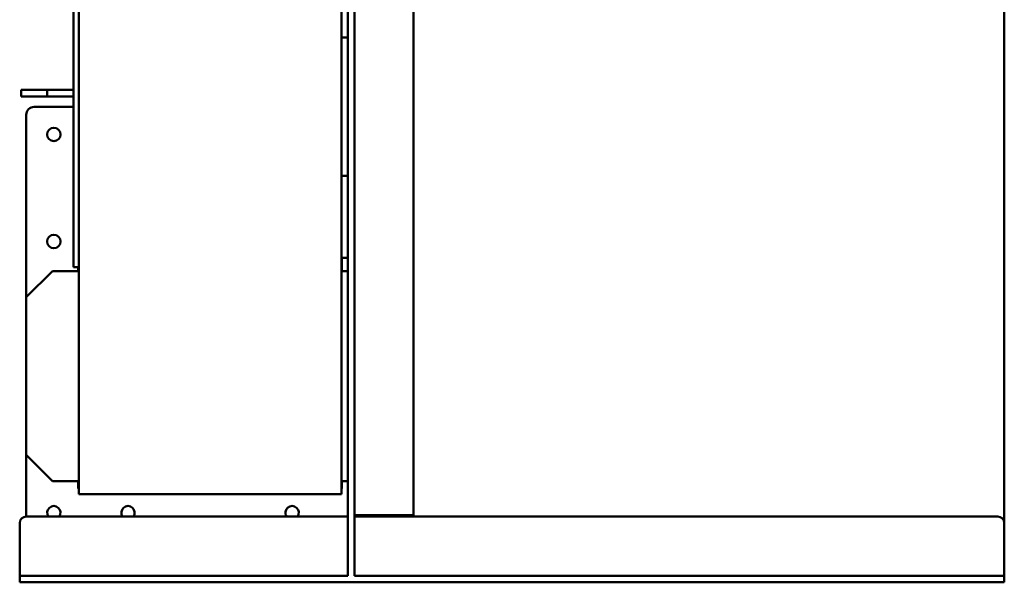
# Model space of a CAD drawing. Header units: millimetres. Extents: x 2243 to 3006, y 1276 to 2437.
# Tile 1 of 5: x 2256 to 3006, y 1276 to 1704. Entities that reach past the tile are written whole.
import ezdxf

# ---------------------------------------------------------------- set-up
doc = ezdxf.new("R2010")
doc.units = ezdxf.units.MM
doc.header["$LTSCALE"] = 12.5
doc.layers.add('Widoczne (ISO)', color=7, linetype='Continuous', lineweight=50)

msp = doc.modelspace()

# ---------------------------------------------------------------- linework, layer by layer
at = {"layer": 'Widoczne (ISO)'}
for p, q in [((2301.5, 1342.75), (2301.5, 2188.23)), ((2501.5, 1342.75), (2501.5, 2188.23)), ((2556.5, 2176.61), (2556.5, 1326.75)), ((2297.5, 1515.75), (2297.5, 1780.75)), ((2506.5, 1780.75), (2506.5, 1690.54)), ((2511.5, 1629.73), (2511.5, 1780.75)), ((3006.5, 1747.4), (3006.5, 1320.75)), ((2501.5, 1690.54), (2506.5, 1690.54)), ((2506.5, 1690.54), (2506.5, 1585.17)), ((2257.5, 1650.75), (2277.5, 1650.75)), ((2257.5, 1650.75), (2257.5, 1645.75)), ((2277.5, 1650.75), (2297.5, 1650.75)), ((2277.5, 1650.75), (2277.5, 1645.75)), ((2257.5, 1645.75), (2277.5, 1645.75)), ((2277.5, 1645.75), (2297.5, 1645.75)), ((2267.5, 1637.75), (2297.5, 1637.75)), ((2261.5, 1492.75), (2261.5, 1631.75)), ((2511.5, 1629.73), (2511.5, 1619.74)), ((2511.5, 1619.74), (2511.5, 1579.76)), ((2506.5, 1585.17), (2501.5, 1585.17)), ((2506.5, 1585.17), (2506.5, 1578.44)), ((2506.5, 1569.77), (2506.5, 1578.44)), ((2511.5, 1579.76), (2511.5, 1569.77)), ((2506.5, 1569.77), (2506.5, 1280.75)), ((2511.5, 1280.75), (2511.5, 1569.77)), ((2501.5, 1522.75), (2506.5, 1522.75)), ((2502, 1522.75), (2502, 1512.75)), ((2301.5, 1515.75), (2297.5, 1515.75)), ((2301, 1512.75), (2301, 1515.75)), ((2281.5, 1512.75), (2261.5, 1492.75)), ((2301.5, 1512.75), (2281.5, 1512.75)), ((2506.5, 1512.75), (2501.5, 1512.75)), ((2261.5, 1492.75), (2261.5, 1372.75)), ((2261.5, 1372.75), (2281.5, 1352.75)), ((2261.5, 1325.75), (2261.5, 1372.75)), ((2281.5, 1352.75), (2301.5, 1352.75)), ((2301, 1347.25), (2301, 1352.75)), ((2501.5, 1352.75), (2506.5, 1352.75)), ((2502, 1352.75), (2502, 1347.25)), ((2301.5, 1347.25), (2301, 1347.25)), ((2501.5, 1342.75), (2301.5, 1342.75)), ((2502, 1347.25), (2501.5, 1347.25)), ((2256.5, 1320.75), (2256.5, 1285.75)), ((2506.5, 1325.75), (2261.5, 1325.75)), ((2511.5, 1326.75), (2516.5, 1326.75)), ((3001.5, 1325.75), (2511.5, 1325.75)), ((2516.5, 1326.75), (2556.5, 1326.75)), ((3006.5, 1285.75), (3006.5, 1320.75)), ((2256.5, 1280.75), (2256.5, 1285.75)), ((3006.5, 1280.75), (3006.5, 1285.75)), ((2256.5, 1280.75), (2256.5, 1275.75)), ((2256.5, 1280.75), (2261.5, 1280.75)), ((2261.5, 1275.75), (2256.5, 1275.75)), ((2506.5, 1280.75), (2261.5, 1280.75)), ((2261.5, 1275.75), (3001.5, 1275.75)), ((3001.5, 1280.75), (2511.5, 1280.75)), ((3001.5, 1280.75), (3006.5, 1280.75)), ((3006.5, 1275.75), (3001.5, 1275.75)), ((3006.5, 1275.75), (3006.5, 1280.75))]:
    msp.add_line(p, q, dxfattribs=at)
for centre in [(2282.5, 1616.75), (2282.5, 1535.25)]:
    msp.add_circle(centre, 5.1, dxfattribs=at)
for centre, radius, start, end in [((2267.5, 1631.75), 6, 90, 180), ((2282.5, 1328.75), 5.1, 323.96812, 216.03188), ((2339, 1328.75), 5.1, 323.96812, 216.03188), ((2464, 1328.75), 5.1, 323.96812, 216.03188), ((2261.5, 1320.75), 5, 90, 180), ((3001.5, 1320.75), 5, 0, 90)]:
    msp.add_arc(centre, radius, start, end, dxfattribs=at)

doc.saveas('drawing.dxf')
